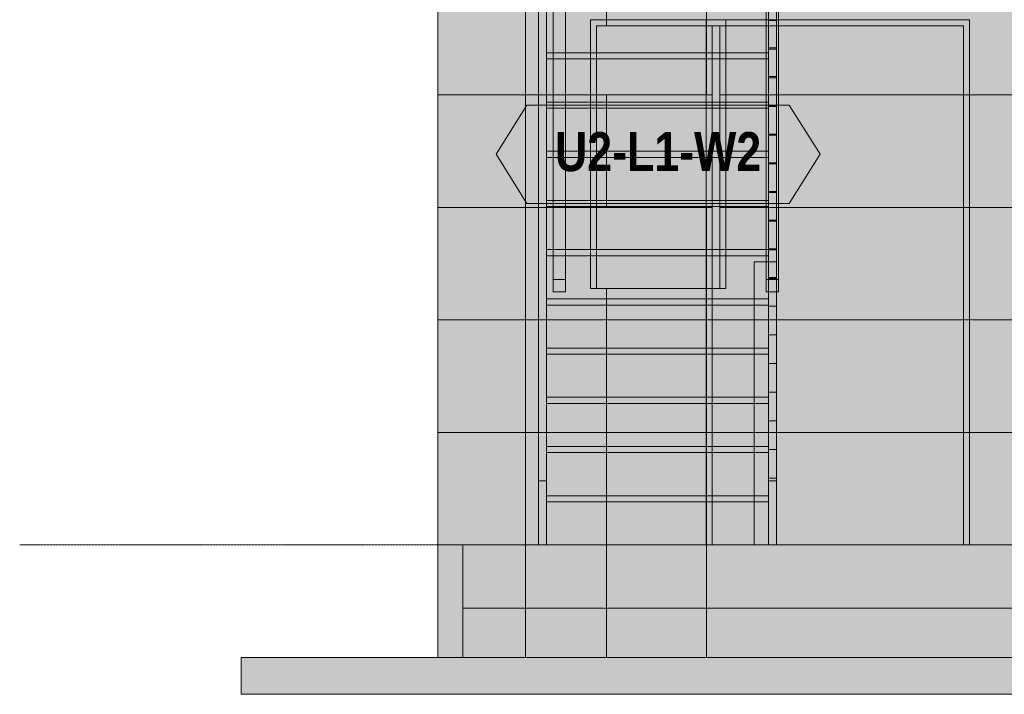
# Model space of a CAD drawing. Header units: millimetres. Extents: x -14427 to 3858, y -4805 to 8167.
# Tile 2 of 39: x -13952 to -9950, y -607 to 2135. Entities that reach past the tile are written whole.
import ezdxf
from ezdxf.enums import TextEntityAlignment as Align

# ---------------------------------------------------------------- set-up
doc = ezdxf.new("R2010")
doc.units = ezdxf.units.MM
doc.linetypes.add('DASHED', pattern=[1.524, 1.27, -0.254])
for name, color, linetype in [('FILL-C_DDC89D', 7, 'Continuous'), ('FILL-C_DEC89D', 7, 'Continuous'), ('FILL-EPS', 7, 'Continuous'), ('FILL-LIGHT', 7, 'Continuous'), ('FILL-TIMBER', 7, 'Continuous'), ('FILL-WHITE', 7, 'Continuous'), ('LINE-C_2E8C94', 7, 'Continuous'), ('LINE-C_337880', 7, 'Continuous'), ('LINE-INK', 7, 'Continuous'), ('LINE-STEEL-DASH', 7, 'DASHED'), ('LINE-STEEL_GREY', 7, 'Continuous'), ('LINE-TEAL_DK', 7, 'Continuous'), ('LINE-TIMBER_DK', 7, 'Continuous'), ('TEXT-TEAL_DK', 7, 'Continuous')]:
    doc.layers.add(name, color=color, linetype=linetype)
doc.styles.add('OpenSansCondensed-Bold', font='OpenSansCondensed-Bold.ttf')

msp = doc.modelspace()

# ---------------------------------------------------------------- hatches: boundary and pattern name
at = {"layer": 'FILL-C_DDC89D', "true_color": 0xddc89d}
h = msp.add_hatch(color=256, dxfattribs=at)
h.dxf.hatch_style = 1
h.paths.add_polyline_path([(-11843.4, 260), (-11843.4, 2670.8), (-11811.4, 2670.8), (-11811.4, 260)])
h = msp.add_hatch(color=256, dxfattribs=at)
h.dxf.hatch_style = 1
h.paths.add_polyline_path([(-10908.4, 260), (-10908.4, 2670.8), (-10876.4, 2670.8), (-10876.4, 260)])
at = {"layer": 'FILL-C_DEC89D', "true_color": 0xdec89d}
h = msp.add_hatch(color=256, dxfattribs=at)
h.dxf.hatch_style = 1
h.paths.add_polyline_path([(-11783.4, 1078.3), (-11783.4, 1078.3), (-11783.4, 3480), (-11733.4, 3480), (-11733.4, 3480), (-11733.4, 1078.3)])
h = msp.add_hatch(color=256, dxfattribs=at)
h.dxf.hatch_style = 1
h.paths.add_polyline_path([(-10917.4, 1078.3), (-10917.4, 1078.3), (-10917.4, 3480), (-10867.4, 3480), (-10867.4, 3480), (-10867.4, 1078.3)])
h = msp.add_hatch(color=256, dxfattribs=at)
h.dxf.hatch_style = 1
h.paths.add_polyline_path([(-11783.4, 3430), (-11733.4, 3430), (-11733.4, 1028.2), (-11733.4, 1028.2), (-11783.4, 1028.2), (-11783.4, 3430)])
h = msp.add_hatch(color=256, dxfattribs=at)
h.dxf.hatch_style = 1
h.paths.add_polyline_path([(-10917.4, 3430), (-10867.4, 3430), (-10867.4, 1028.2), (-10867.4, 1028.2), (-10917.4, 1028.2), (-10917.4, 3430)])
h = msp.add_hatch(color=256, dxfattribs=at)
h.dxf.hatch_style = 1
h.paths.add_polyline_path([(-11843.4, 2301.4), (-11843.4, 2301.4), (-11843.4, 2301.4), (-11811.4, 2301.4), (-11811.4, 0), (-11811.4, 0), (-11811.4, 0), (-11811.4, 0), (-11843.4, 0), (-11843.4, 2301.4)])
h = msp.add_hatch(color=256, dxfattribs=at)
h.dxf.hatch_style = 1
h.paths.add_polyline_path([(-10908.4, 2301.4), (-10908.4, 2301.4), (-10908.4, 2301.4), (-10876.4, 2301.4), (-10876.4, 0), (-10876.4, 0), (-10876.4, 0), (-10876.4, 0), (-10908.4, 0), (-10908.4, 2301.4)])
at = {"layer": 'FILL-EPS', "true_color": 0xccffff}
h = msp.add_hatch(color=256, dxfattribs=at)
h.dxf.hatch_style = 1
h.paths.add_polyline_path([(-12252.4, 0), (-12252.4, 0), (-12252.4, 0), (-12252.4, 2743.2), (-11896.8, 2743.2), (-11896.6, 2744.8), (-11896.6, 2744.8), (-11896.6, 2744.8), (-11896.6, 0), (-11896.8, 0), (-11896.8, 0), (-11896.8, 0)])
h = msp.add_hatch(color=256, dxfattribs=at)
h.dxf.hatch_style = 1
h.paths.add_polyline_path([(-12252.4, 2743.2), (-12252.4, 2743.2), (-12252.4, 2743.2), (-12252.4, 2743.2), (-11896.6, 2743.2), (-11896.6, 0), (-11896.6, 0), (-11896.6, 0), (-11896.6, 0), (-12252.4, 0)])
h = msp.add_hatch(color=256, dxfattribs=at)
h.dxf.hatch_style = 1
h.paths.add_polyline_path([(-12252.4, 2743.2), (-11896.8, 2743.2), (-11896.8, 0), (-11896.8, 0), (-12252.4, 0), (-12252.4, 2743.2)])
h = msp.add_hatch(color=256, dxfattribs=at)
h.dxf.hatch_style = 1
h.paths.add_polyline_path([(-12252.4, 0), (-12252.4, 0), (-12252.4, 2743.2), (-11896.8, 2743.2), (-11896.8, 2743.2), (-11896.8, 0)])
h = msp.add_hatch(color=256, dxfattribs=at)
h.dxf.hatch_style = 1
h.paths.add_polyline_path([(-12252.4, 2743.2), (-11896.8, 2743.2), (-11896.8, 2743.2), (-11896.6, 2743.2), (-11896.6, 0), (-11896.6, 0), (-11896.6, 0), (-11896.6, -1.6), (-11896.6, -1.6), (-11896.6, -1.6), (-11896.6, -1.6), (-11896.8, 0), (-12252.4, 0), (-12252.4, 2743.2)])
h = msp.add_hatch(color=256, dxfattribs=at)
h.dxf.hatch_style = 1
h.paths.add_polyline_path([(-12252.4, 0), (-12252.4, 0), (-12252.4, 0), (-12252.4, 2743.2), (-11896.6, 2743.2), (-11896.6, 2743.2), (-11896.6, 2743.2), (-11896.6, 2743.2), (-11896.6, 0), (-12252.4, 0)])
h = msp.add_hatch(color=256, dxfattribs=at)
h.dxf.hatch_style = 1
h.paths.add_polyline_path([(-11896.6, 2743.2), (-355.9, 2743.2), (-355.9, 0), (-1116, 0), (-1116, 2109.1), (-2136.5, 2109.1), (-2136.5, 0), (-10116.4, 0), (-10116.4, 2109.1), (-11136.9, 2109.1), (-11136.9, 0), (-11896.6, 0)])
h.paths.add_polyline_path([(-5520.5, 2109.1), (-5520.5, 737), (-3695, 737), (-3695, 2109.1)], flags=0)
h.paths.add_polyline_path([(-8557.9, 2109.1), (-8557.9, 737), (-6732.4, 737), (-6732.4, 2109.1)], flags=0)
h = msp.add_hatch(color=256, dxfattribs=at)
h.dxf.hatch_style = 1
h.paths.add_polyline_path([(-11896.6, 2743.2), (-355.9, 2743.2), (-355.9, 0), (-1091, 0), (-1091, 2134.1), (-2161.5, 2134.1), (-2161.5, 0), (-10091.4, 0), (-10091.4, 2134.1), (-11161.9, 2134.1), (-11161.9, 0), (-11896.6, 0)])
h.paths.add_polyline_path([(-5545.5, 737), (-3670, 737), (-3670, 2134.1), (-5545.5, 2134.1)], flags=0)
h.paths.add_polyline_path([(-8582.9, 737), (-6707.4, 737), (-6707.4, 2134.1), (-8582.9, 2134.1)], flags=0)
h = msp.add_hatch(color=256, dxfattribs=at)
h.dxf.hatch_style = 1
h.paths.add_polyline_path([(-11896.6, 2743.2), (-355.9, 2743.2), (-355.9, 0), (-4128, 0), (-4128, 2134.1), (-5198.5, 2134.1), (-5198.5, 0), (-7053.4, 0), (-7053.4, 2134.1), (-8123.9, 2134.1), (-8123.9, 0), (-11896.6, 0)])
h.paths.add_polyline_path([(-619.5, 2134.1), (-1170, 2134.1), (-1170, 1041.8), (-619.5, 1041.8)], flags=0)
h.paths.add_polyline_path([(-2432, 1041.8), (-2432, 2134.1), (-3632.5, 2134.1), (-3632.5, 1041.8)], flags=0)
h.paths.add_polyline_path([(-8619.4, 1041.8), (-8619.4, 2134.1), (-9819.9, 2134.1), (-9819.9, 1041.8)], flags=0)
h.paths.add_polyline_path([(-11081.9, 2134.1), (-11632.4, 2134.1), (-11632.4, 1041.8), (-11081.9, 1041.8)], flags=0)
h = msp.add_hatch(color=256, dxfattribs=at)
h.dxf.hatch_style = 1
h.paths.add_polyline_path([(-11896.6, 0), (-11896.6, 2743.2), (-355.9, 2743.2), (-355.9, 0), (-4153, 0), (-4153, 2109.1), (-5173.5, 2109.1), (-5173.5, 0), (-7078.4, 0), (-7078.4, 2109.1), (-8098.9, 2109.1), (-8098.9, 0)])
h.paths.add_polyline_path([(-644.5, 1041.8), (-644.5, 2109.1), (-1145, 2109.1), (-1145, 1041.8)], flags=0)
h.paths.add_polyline_path([(-2457, 1041.8), (-2457, 2109.1), (-3607.5, 2109.1), (-3607.5, 1041.8)], flags=0)
h.paths.add_polyline_path([(-8644.4, 2109.1), (-9794.9, 2109.1), (-9794.9, 1041.8), (-8644.4, 1041.8)], flags=0)
h.paths.add_polyline_path([(-11106.9, 2109.1), (-11607.4, 2109.1), (-11607.4, 1041.8), (-11106.9, 1041.8)], flags=0)
h = msp.add_hatch(color=256, dxfattribs=at)
h.dxf.hatch_style = 1
h.paths.add_polyline_path([(-11632.4, 2134.1), (-11081.9, 2134.1), (-11081.9, 1041.8), (-11106.9, 1041.8), (-11106.9, 2109.1), (-11607.4, 2109.1), (-11607.4, 1041.8), (-11632.4, 1041.8)])
h = msp.add_hatch(color=256, dxfattribs=at)
h.dxf.hatch_style = 1
h.paths.add_polyline_path([(-11632.4, 2134.1), (-11632.4, 2134.1), (-11632.4, 2134.1), (-11632.4, 2134.1)])
h = msp.add_hatch(color=256, dxfattribs=at)
h.dxf.hatch_style = 1
h.paths.add_polyline_path([(-11161.9, 2134.1), (-10091.4, 2134.1), (-10091.4, 2134.1), (-10091.4, 0), (-10116.4, 0), (-10116.4, 0), (-10116.4, 2109.1), (-11136.9, 2109.1), (-11136.9, 0), (-11161.9, 0), (-11161.9, 0)])
at = {"layer": 'FILL-EPS', "true_color": 0xc0f0f0}
h = msp.add_hatch(color=256, dxfattribs=at)
h.dxf.hatch_style = 1
h.paths.add_polyline_path([(-12253.3, 0), (-12253.3, 1.6), (-12253.1, 1.6), (-12253, 1.6), (-12252.8, 1.6), (-12252.4, 1.6), (-12252.4, -457.2), (-12252.4, -457.2), (-12252.4, -458.8), (-12252.5, -458.8), (-12252.9, -458.8), (-12253.3, -458.8), (-12253.3, 0)])
h = msp.add_hatch(color=256, dxfattribs=at)
h.dxf.hatch_style = 1
h.paths.add_polyline_path([(-12253.3, 0), (-12253.3, 0), (-12253.3, 1.6), (-12253.1, 1.6), (-12253, 1.6), (-12252.8, 1.6), (-12252.4, 1.6), (-12252.4, -457.2), (-12252.4, -457.2), (-12252.4, -458.8), (-12252.5, -458.8), (-12252.9, -458.8), (-12253.3, -458.8)])
at = {"layer": 'FILL-EPS', "true_color": 0xccffff}
h = msp.add_hatch(color=256, dxfattribs=at)
h.dxf.hatch_style = 1
h.paths.add_polyline_path([(-12252.4, -457.2), (-12252.4, -457.2), (-12252.4, 0), (-11896.6, 0), (-11896.6, 0), (-11896.6, 0), (-11896.6, -457.2)])
h = msp.add_hatch(color=256, dxfattribs=at)
h.dxf.hatch_style = 1
h.paths.add_polyline_path([(-12252.4, -457.2), (-12252.4, 0), (-12150.8, 0), (-12150.8, 0), (-12150.8, -457.2)])
h = msp.add_hatch(color=256, dxfattribs=at)
h.dxf.hatch_style = 1
h.paths.add_polyline_path([(-12252.4, 0), (-12150.8, 0), (-12150.8, -457.2), (-12252.4, -457.2)])
h = msp.add_hatch(color=256, dxfattribs=at)
h.dxf.hatch_style = 1
h.paths.add_polyline_path([(-12252.4, -457.2), (-12252.4, 0), (-12150.8, 0), (-12150.8, 0), (-12150.8, -457.2)])
h = msp.add_hatch(color=256, dxfattribs=at)
h.dxf.hatch_style = 1
h.paths.add_polyline_path([(-12252.4, 0), (-12150.8, 0), (-12150.8, -457.2), (-12252.4, -457.2), (-12252.4, 0)])
h = msp.add_hatch(color=256, dxfattribs=at)
h.dxf.hatch_style = 1
h.paths.add_polyline_path([(-12252.4, 0), (-12252.4, 0), (-12252.4, 0), (-12252.4, 0), (-11896.6, 0), (-11896.6, -457.2), (-11896.6, -457.2), (-11896.6, -457.2), (-11896.6, -457.2), (-12252.4, -457.2)])
h = msp.add_hatch(color=256, dxfattribs=at)
h.dxf.hatch_style = 1
h.paths.add_polyline_path([(-12150.8, 0), (-11896.6, 0), (-11896.6, -457.2), (-11896.6, -457.2), (-12150.8, -457.2), (-12150.8, 0)])
h = msp.add_hatch(color=256, dxfattribs=at)
h.dxf.hatch_style = 1
h.paths.add_polyline_path([(-12150.8, -457.2), (-12150.8, 0), (-11896.6, 0), (-11896.6, -457.2)])
h = msp.add_hatch(color=256, dxfattribs=at)
h.dxf.hatch_style = 1
h.paths.add_polyline_path([(-11896.6, -457.2), (-11896.6, 0), (-355.9, 0), (-355.9, 0), (-355.9, -457.2)])
h = msp.add_hatch(color=256, dxfattribs=at)
h.dxf.hatch_style = 1
h.paths.add_polyline_path([(-11896.6, 0), (-355.9, 0), (-355.9, -457.2), (-11896.6, -457.2)])
h = msp.add_hatch(color=256, dxfattribs=at)
h.dxf.hatch_style = 1
h.paths.add_polyline_path([(-11896.6, -457.2), (-11896.6, 0), (-355.9, 0), (-355.9, 0), (-355.9, -457.2)])
h = msp.add_hatch(color=256, dxfattribs=at)
h.dxf.hatch_style = 1
h.paths.add_polyline_path([(-11896.6, 0), (-355.9, 0), (-355.9, -457.2), (-11896.6, -457.2), (-11896.6, 0)])
at = {"layer": 'FILL-LIGHT', "true_color": 0xdbdbde}
h = msp.add_hatch(color=256, dxfattribs=at)
h.dxf.hatch_style = 1
h.paths.add_polyline_path([(-12150.8, 0), (-101.6, 0), (-101.6, -257.2), (-101.6, -257.2), (-12150.8, -257.2), (-12150.8, 0)])
h = msp.add_hatch(color=256, dxfattribs=at)
h.dxf.hatch_style = 1
h.paths.add_polyline_path([(-12150.8, -257.2), (-12150.8, 0), (-101.6, 0), (-101.6, -257.2)])
h = msp.add_hatch(color=256, dxfattribs=at)
h.dxf.hatch_style = 1
h.paths.add_polyline_path([(-13052.4, -457.2), (800, -457.2), (800, -607.2), (-13052.4, -607.2)])
h = msp.add_hatch(color=256, dxfattribs=at)
h.dxf.hatch_style = 1
h.paths.add_polyline_path([(-13052.4, -607.2), (-13052.4, -457.2), (800, -457.2), (800, -607.2)])
at = {"layer": 'FILL-TIMBER', "true_color": 0xedd6a8}
h = msp.add_hatch(color=256, dxfattribs=at)
h.dxf.hatch_style = 1
h.paths.add_polyline_path([(-10908.4, 2830.9), (-10908.4, 2830.9), (-10876.4, 2830.9), (-10876.4, 2019.6), (-10908.4, 2019.6), (-10908.4, 2830.9)])
h = msp.add_hatch(color=256, dxfattribs=at)
h.dxf.hatch_style = 1
h.paths.add_polyline_path([(-10908.4, 2019.6), (-10908.4, 2830.9), (-10876.4, 2830.9), (-10876.4, 2830.9), (-10876.4, 2830.9), (-10876.4, 2019.6)])
h = msp.add_hatch(color=256, dxfattribs=at)
h.dxf.hatch_style = 1
h.paths.add_polyline_path([(-10908.4, 2714.3), (-10908.4, 2714.3), (-10876.4, 2714.3), (-10876.4, 1903.1), (-10908.4, 1903.1), (-10908.4, 2714.3)])
h = msp.add_hatch(color=256, dxfattribs=at)
h.dxf.hatch_style = 1
h.paths.add_polyline_path([(-10908.4, 1903.1), (-10908.4, 2714.3), (-10876.4, 2714.3), (-10876.4, 2714.3), (-10876.4, 2714.3), (-10876.4, 1903.1)])
h = msp.add_hatch(color=256, dxfattribs=at)
h.dxf.hatch_style = 1
h.paths.add_polyline_path([(-10908.4, 2597.8), (-10908.4, 2597.8), (-10876.4, 2597.8), (-10876.4, 1786.5), (-10908.4, 1786.5), (-10908.4, 2597.8)])
h = msp.add_hatch(color=256, dxfattribs=at)
h.dxf.hatch_style = 1
h.paths.add_polyline_path([(-10908.4, 1786.5), (-10908.4, 2597.8), (-10876.4, 2597.8), (-10876.4, 2597.8), (-10876.4, 2597.8), (-10876.4, 1786.5)])
h = msp.add_hatch(color=256, dxfattribs=at)
h.dxf.hatch_style = 1
h.paths.add_polyline_path([(-10908.4, 2481.2), (-10908.4, 2481.2), (-10876.4, 2481.2), (-10876.4, 1669.9), (-10908.4, 1669.9), (-10908.4, 2481.2)])
h = msp.add_hatch(color=256, dxfattribs=at)
h.dxf.hatch_style = 1
h.paths.add_polyline_path([(-10908.4, 1669.9), (-10908.4, 2481.2), (-10876.4, 2481.2), (-10876.4, 2481.2), (-10876.4, 2481.2), (-10876.4, 1669.9)])
h = msp.add_hatch(color=256, dxfattribs=at)
h.dxf.hatch_style = 1
h.paths.add_polyline_path([(-10908.4, 2364.6), (-10908.4, 2364.6), (-10876.4, 2364.6), (-10876.4, 1553.3), (-10908.4, 1553.3), (-10908.4, 2364.6)])
h = msp.add_hatch(color=256, dxfattribs=at)
h.dxf.hatch_style = 1
h.paths.add_polyline_path([(-10908.4, 1553.3), (-10908.4, 2364.6), (-10876.4, 2364.6), (-10876.4, 2364.6), (-10876.4, 2364.6), (-10876.4, 1553.3)])
h = msp.add_hatch(color=256, dxfattribs=at)
h.dxf.hatch_style = 1
h.paths.add_polyline_path([(-10908.4, 2248), (-10908.4, 2248), (-10876.4, 2248), (-10876.4, 1436.7), (-10908.4, 1436.7), (-10908.4, 2248)])
h = msp.add_hatch(color=256, dxfattribs=at)
h.dxf.hatch_style = 1
h.paths.add_polyline_path([(-10908.4, 1436.7), (-10908.4, 2248), (-10876.4, 2248), (-10876.4, 2248), (-10876.4, 2248), (-10876.4, 1436.7)])
h = msp.add_hatch(color=256, dxfattribs=at)
h.dxf.hatch_style = 1
h.paths.add_polyline_path([(-11811.4, 1975), (-11811.4, 2175), (-10908.4, 2175), (-10908.4, 2000), (-10908.4, 1975)])
h = msp.add_hatch(color=256, dxfattribs=at)
h.dxf.hatch_style = 1
h.paths.add_polyline_path([(-11811.4, 2000), (-11811.4, 2175), (-10908.4, 2175), (-10908.4, 2000)])
h = msp.add_hatch(color=256, dxfattribs=at)
h.dxf.hatch_style = 1
h.paths.add_polyline_path([(-10908.4, 2131.4), (-10908.4, 2131.4), (-10876.4, 2131.4), (-10876.4, 1320.1), (-10908.4, 1320.1), (-10908.4, 2131.4)])
h = msp.add_hatch(color=256, dxfattribs=at)
h.dxf.hatch_style = 1
h.paths.add_polyline_path([(-10908.4, 1320.1), (-10908.4, 2131.4), (-10876.4, 2131.4), (-10876.4, 2131.4), (-10876.4, 2131.4), (-10876.4, 1320.1)])
h = msp.add_hatch(color=256, dxfattribs=at)
h.dxf.hatch_style = 1
h.paths.add_polyline_path([(-10908.4, 2014.8), (-10876.4, 2014.8), (-10876.4, 1203.5), (-10908.4, 1203.5)])
h = msp.add_hatch(color=256, dxfattribs=at)
h.dxf.hatch_style = 1
h.paths.add_polyline_path([(-10908.4, 1203.5), (-10908.4, 2014.8), (-10876.4, 2014.8), (-10876.4, 1203.5)])
h = msp.add_hatch(color=256, dxfattribs=at)
h.dxf.hatch_style = 1
h.paths.add_polyline_path([(-11811.4, 2000), (-10908.4, 2000), (-10908.4, 1975), (-11811.4, 1975)])
h = msp.add_hatch(color=256, dxfattribs=at)
h.dxf.hatch_style = 1
h.paths.add_polyline_path([(-11811.4, 1975), (-10908.4, 1975), (-10908.4, 1800), (-10908.4, 1775), (-11811.4, 1775)])
h = msp.add_hatch(color=256, dxfattribs=at)
h.dxf.hatch_style = 1
h.paths.add_polyline_path([(-11811.4, 1800), (-11811.4, 1975), (-10908.4, 1975), (-10908.4, 1800)])
h = msp.add_hatch(color=256, dxfattribs=at)
h.dxf.hatch_style = 1
h.paths.add_polyline_path([(-10908.4, 1898.2), (-10876.4, 1898.2), (-10876.4, 1086.9), (-10908.4, 1086.9)])
h = msp.add_hatch(color=256, dxfattribs=at)
h.dxf.hatch_style = 1
h.paths.add_polyline_path([(-10908.4, 1086.9), (-10908.4, 1898.2), (-10876.4, 1898.2), (-10876.4, 1086.9)])
h = msp.add_hatch(color=256, dxfattribs=at)
h.dxf.hatch_style = 1
h.paths.add_polyline_path([(-11811.4, 1800), (-10908.4, 1800), (-10908.4, 1775), (-11811.4, 1775)])
h = msp.add_hatch(color=256, dxfattribs=at)
h.dxf.hatch_style = 1
h.paths.add_polyline_path([(-11811.4, 1775), (-10908.4, 1775), (-10908.4, 1600), (-10908.4, 1575), (-11811.4, 1575)])
h = msp.add_hatch(color=256, dxfattribs=at)
h.dxf.hatch_style = 1
h.paths.add_polyline_path([(-11811.4, 1600), (-11811.4, 1775), (-10908.4, 1775), (-10908.4, 1600)])
h = msp.add_hatch(color=256, dxfattribs=at)
h.dxf.hatch_style = 1
h.paths.add_polyline_path([(-10908.4, 1781.6), (-10876.4, 1781.6), (-10876.4, 970.3), (-10908.4, 970.3)])
h = msp.add_hatch(color=256, dxfattribs=at)
h.dxf.hatch_style = 1
h.paths.add_polyline_path([(-10908.4, 970.3), (-10908.4, 1781.6), (-10876.4, 1781.6), (-10876.4, 970.3)])
h = msp.add_hatch(color=256, dxfattribs=at)
h.dxf.hatch_style = 1
h.paths.add_polyline_path([(-10908.4, 1665), (-10876.4, 1665), (-10876.4, 853.7), (-10908.4, 853.7)])
h = msp.add_hatch(color=256, dxfattribs=at)
h.dxf.hatch_style = 1
h.paths.add_polyline_path([(-10908.4, 853.7), (-10908.4, 1665), (-10876.4, 1665), (-10876.4, 853.7)])
h = msp.add_hatch(color=256, dxfattribs=at)
h.dxf.hatch_style = 1
h.paths.add_polyline_path([(-11811.4, 1600), (-10908.4, 1600), (-10908.4, 1575), (-11811.4, 1575)])
h = msp.add_hatch(color=256, dxfattribs=at)
h.dxf.hatch_style = 1
h.paths.add_polyline_path([(-11811.4, 1575), (-10908.4, 1575), (-10908.4, 1400), (-10908.4, 1375), (-11811.4, 1375)])
h = msp.add_hatch(color=256, dxfattribs=at)
h.dxf.hatch_style = 1
h.paths.add_polyline_path([(-11811.4, 1400), (-11811.4, 1575), (-10908.4, 1575), (-10908.4, 1400)])
h = msp.add_hatch(color=256, dxfattribs=at)
h.dxf.hatch_style = 1
h.paths.add_polyline_path([(-10908.4, 1548.4), (-10876.4, 1548.4), (-10876.4, 737.1), (-10908.4, 737.1)])
h = msp.add_hatch(color=256, dxfattribs=at)
h.dxf.hatch_style = 1
h.paths.add_polyline_path([(-10908.4, 737.1), (-10908.4, 1548.4), (-10876.4, 1548.4), (-10876.4, 737.1)])
h = msp.add_hatch(color=256, dxfattribs=at)
h.dxf.hatch_style = 1
h.paths.add_polyline_path([(-10908.4, 1431.8), (-10876.4, 1431.8), (-10876.4, 620.5), (-10908.4, 620.5)])
h = msp.add_hatch(color=256, dxfattribs=at)
h.dxf.hatch_style = 1
h.paths.add_polyline_path([(-10908.4, 620.5), (-10908.4, 1431.8), (-10876.4, 1431.8), (-10876.4, 620.5)])
h = msp.add_hatch(color=256, dxfattribs=at)
h.dxf.hatch_style = 1
h.paths.add_polyline_path([(-11811.4, 1400), (-10908.4, 1400), (-10908.4, 1375), (-11811.4, 1375)])
h = msp.add_hatch(color=256, dxfattribs=at)
h.dxf.hatch_style = 1
h.paths.add_polyline_path([(-11811.4, 1375), (-10908.4, 1375), (-10908.4, 1200), (-10908.4, 1175), (-11811.4, 1175)])
h = msp.add_hatch(color=256, dxfattribs=at)
h.dxf.hatch_style = 1
h.paths.add_polyline_path([(-11811.4, 1200), (-11811.4, 1375), (-10908.4, 1375), (-10908.4, 1200)])
h = msp.add_hatch(color=256, dxfattribs=at)
h.dxf.hatch_style = 1
h.paths.add_polyline_path([(-10908.4, 1315.2), (-10876.4, 1315.2), (-10876.4, 503.9), (-10908.4, 503.9)])
h = msp.add_hatch(color=256, dxfattribs=at)
h.dxf.hatch_style = 1
h.paths.add_polyline_path([(-10908.4, 503.9), (-10908.4, 1315.2), (-10876.4, 1315.2), (-10876.4, 503.9)])
h = msp.add_hatch(color=256, dxfattribs=at)
h.dxf.hatch_style = 1
h.paths.add_polyline_path([(-11811.4, 1200), (-10908.4, 1200), (-10908.4, 1175), (-11811.4, 1175)])
h = msp.add_hatch(color=256, dxfattribs=at)
h.dxf.hatch_style = 1
h.paths.add_polyline_path([(-11811.4, 1175), (-10908.4, 1175), (-10908.4, 1000), (-10908.4, 975), (-11811.4, 975)])
h = msp.add_hatch(color=256, dxfattribs=at)
h.dxf.hatch_style = 1
h.paths.add_polyline_path([(-11811.4, 1000), (-11811.4, 1175), (-10908.4, 1175), (-10908.4, 1000)])
h = msp.add_hatch(color=256, dxfattribs=at)
h.dxf.hatch_style = 1
h.paths.add_polyline_path([(-10908.4, 1198.7), (-10876.4, 1198.7), (-10876.4, 387.4), (-10908.4, 387.4)])
h = msp.add_hatch(color=256, dxfattribs=at)
h.dxf.hatch_style = 1
h.paths.add_polyline_path([(-10908.4, 387.4), (-10908.4, 1198.7), (-10876.4, 1198.7), (-10876.4, 387.4)])
h = msp.add_hatch(color=256, dxfattribs=at)
h.dxf.hatch_style = 1
h.paths.add_polyline_path([(-10966.4, 1150), (-10876.4, 1150), (-10876.4, 0), (-10876.4, 0), (-10876.4, 0), (-10966.4, 0), (-10966.4, 1150)])
h = msp.add_hatch(color=256, dxfattribs=at)
h.dxf.hatch_style = 1
h.paths.add_polyline_path([(-10966.4, 0), (-10966.4, 0), (-10966.4, 1150), (-10876.4, 1150), (-10876.4, 1150), (-10876.4, 1078.3), (-10867.4, 1078.3), (-10867.4, 1028.2), (-10876.4, 1028.2), (-10876.4, 0), (-10876.4, 0), (-10876.4, 0), (-10876.4, 0)])
h = msp.add_hatch(color=256, dxfattribs=at)
h.dxf.hatch_style = 1
h.paths.add_polyline_path([(-10908.4, 1082.1), (-10876.4, 1082.1), (-10876.4, 270.8), (-10908.4, 270.8)])
h = msp.add_hatch(color=256, dxfattribs=at)
h.dxf.hatch_style = 1
h.paths.add_polyline_path([(-10908.4, 270.8), (-10908.4, 1082.1), (-10876.4, 1082.1), (-10876.4, 270.8)])
h = msp.add_hatch(color=256, dxfattribs=at)
h.dxf.hatch_style = 1
h.paths.add_polyline_path([(-11783.4, 1078.3), (-11733.4, 1078.3), (-11733.4, 1028.2), (-11783.4, 1028.2)])
h = msp.add_hatch(color=256, dxfattribs=at)
h.dxf.hatch_style = 1
h.paths.add_polyline_path([(-11811.4, 1000), (-10908.4, 1000), (-10908.4, 975), (-11811.4, 975)])
h = msp.add_hatch(color=256, dxfattribs=at)
h.dxf.hatch_style = 1
h.paths.add_polyline_path([(-11811.4, 975), (-10908.4, 975), (-10908.4, 800), (-10908.4, 775), (-11811.4, 775)])
h = msp.add_hatch(color=256, dxfattribs=at)
h.dxf.hatch_style = 1
h.paths.add_polyline_path([(-11811.4, 800), (-11811.4, 975), (-10908.4, 975), (-10908.4, 800)])
h = msp.add_hatch(color=256, dxfattribs=at)
h.dxf.hatch_style = 1
h.paths.add_polyline_path([(-11811.4, 800), (-10908.4, 800), (-10908.4, 775), (-11811.4, 775)])
h = msp.add_hatch(color=256, dxfattribs=at)
h.dxf.hatch_style = 1
h.paths.add_polyline_path([(-11811.4, 775), (-10908.4, 775), (-10908.4, 600), (-10908.4, 575), (-11811.4, 575)])
h = msp.add_hatch(color=256, dxfattribs=at)
h.dxf.hatch_style = 1
h.paths.add_polyline_path([(-11811.4, 600), (-11811.4, 775), (-10908.4, 775), (-10908.4, 600)])
h = msp.add_hatch(color=256, dxfattribs=at)
h.dxf.hatch_style = 1
h.paths.add_polyline_path([(-11811.4, 600), (-10908.4, 600), (-10908.4, 575), (-11811.4, 575)])
h = msp.add_hatch(color=256, dxfattribs=at)
h.dxf.hatch_style = 1
h.paths.add_polyline_path([(-11811.4, 575), (-10908.4, 575), (-10908.4, 400), (-10908.4, 375), (-11811.4, 375)])
h = msp.add_hatch(color=256, dxfattribs=at)
h.dxf.hatch_style = 1
h.paths.add_polyline_path([(-11811.4, 400), (-11811.4, 575), (-10908.4, 575), (-10908.4, 400)])
h = msp.add_hatch(color=256, dxfattribs=at)
h.dxf.hatch_style = 1
h.paths.add_polyline_path([(-11811.4, 400), (-11811.4, 400), (-10908.4, 400), (-10908.4, 375), (-10908.4, 375), (-10908.4, 375), (-11811.4, 375), (-11811.4, 400)])
h = msp.add_hatch(color=256, dxfattribs=at)
h.dxf.hatch_style = 1
h.paths.add_polyline_path([(-11811.4, 375), (-10908.4, 375), (-10908.4, 200), (-10908.4, 175), (-11811.4, 175)])
h = msp.add_hatch(color=256, dxfattribs=at)
h.dxf.hatch_style = 1
h.paths.add_polyline_path([(-11811.4, 200), (-11811.4, 375), (-10908.4, 375), (-10908.4, 200)])
h = msp.add_hatch(color=256, dxfattribs=at)
h.dxf.hatch_style = 1
h.paths.add_polyline_path([(-11843.4, 260), (-11843.4, 260), (-11843.4, 260), (-11843.4, 260), (-11811.4, 260), (-11811.4, 0), (-11811.4, 0), (-11811.4, 0), (-11811.4, 0), (-11843.4, 0)])
h = msp.add_hatch(color=256, dxfattribs=at)
h.dxf.hatch_style = 1
h.paths.add_polyline_path([(-11811.4, 200), (-10908.4, 200), (-10908.4, 175), (-11811.4, 175)])
h = msp.add_hatch(color=256, dxfattribs=at)
h.dxf.hatch_style = 1
h.paths.add_polyline_path([(-11811.4, 175), (-10908.4, 175), (-10908.4, 0), (-11811.4, 0)])
h = msp.add_hatch(color=256, dxfattribs=at)
h.dxf.hatch_style = 1
h.paths.add_polyline_path([(-11811.4, 0), (-11811.4, 175), (-10908.4, 175), (-10908.4, 0)])
at = {"layer": 'FILL-WHITE', "true_color": 0xffffff}
h = msp.add_hatch(color=256, dxfattribs=at)
h.dxf.hatch_style = 1
h.paths.add_polyline_path([(-11632.4, 1041.8), (-11632.4, 2133.6), (-11082.4, 2133.6), (-11082.4, 1041.8)])
h = msp.add_hatch(color=256, dxfattribs=at)
h.dxf.hatch_style = 1
h.paths.add_polyline_path([(-11632.4, 2133.6), (-11082.4, 2133.6), (-11082.4, 1041.8), (-11632.4, 1041.8)])
h = msp.add_hatch(color=256, dxfattribs=at)
h.dxf.hatch_style = 1
h.paths.add_polyline_path([(-11632.4, 2133.6), (-11082.4, 2133.6), (-11082.4, 1041.8), (-11632.4, 1041.8)])
h = msp.add_hatch(color=256, dxfattribs=at)
h.dxf.hatch_style = 1
h.paths.add_polyline_path([(-12015.7, 1587.7), (-11890.7, 1787.7), (-10824.1, 1787.7), (-10699.1, 1587.7), (-10824.1, 1387.7), (-11890.7, 1387.7)])

# ---------------------------------------------------------------- linework, layer by layer
at = {"layer": 'LINE-C_2E8C94', "lineweight": 5}
for points in [[(-12252.4, 0), (-12252.4, 0), (-12252.4, 0), (-12252.4, 2743.2), (-11896.8, 2743.2), (-11896.6, 2744.8), (-11896.6, 2744.8), (-11896.6, 2744.8), (-11896.6, 0), (-11896.8, 0), (-11896.8, 0), (-11896.8, 0)], [(-12252.4, 2743.2), (-12252.4, 2743.2), (-12252.4, 2743.2), (-12252.4, 2743.2), (-11896.6, 2743.2), (-11896.6, 0), (-11896.6, 0), (-11896.6, 0), (-11896.6, 0), (-12252.4, 0)], [(-12252.4, 2743.2), (-11896.8, 2743.2), (-11896.8, 0), (-11896.8, 0), (-12252.4, 0), (-12252.4, 2743.2)], [(-12252.4, 0), (-12252.4, 0), (-12252.4, 2743.2), (-11896.8, 2743.2), (-11896.8, 2743.2), (-11896.8, 0)], [(-12252.4, 2743.2), (-11896.8, 2743.2), (-11896.8, 2743.2), (-11896.6, 2743.2), (-11896.6, 0), (-11896.6, 0), (-11896.6, 0), (-11896.6, -1.6), (-11896.6, -1.6), (-11896.6, -1.6), (-11896.6, -1.6), (-11896.8, 0), (-12252.4, 0), (-12252.4, 2743.2)], [(-12252.4, 0), (-12252.4, 0), (-12252.4, 0), (-12252.4, 2743.2), (-11896.6, 2743.2), (-11896.6, 2743.2), (-11896.6, 2743.2), (-11896.6, 2743.2), (-11896.6, 0), (-12252.4, 0)], [(-11896.6, 2743.2), (-355.9, 2743.2), (-355.9, 0), (-1116, 0), (-1116, 2109.1), (-2136.5, 2109.1), (-2136.5, 0), (-10116.4, 0), (-10116.4, 2109.1), (-11136.9, 2109.1), (-11136.9, 0), (-11896.6, 0)], [(-11896.6, 2743.2), (-355.9, 2743.2), (-355.9, 0), (-1091, 0), (-1091, 2134.1), (-2161.5, 2134.1), (-2161.5, 0), (-10091.4, 0), (-10091.4, 2134.1), (-11161.9, 2134.1), (-11161.9, 0), (-11896.6, 0)], [(-11896.6, 2743.2), (-355.9, 2743.2), (-355.9, 0), (-4128, 0), (-4128, 2134.1), (-5198.5, 2134.1), (-5198.5, 0), (-7053.4, 0), (-7053.4, 2134.1), (-8123.9, 2134.1), (-8123.9, 0), (-11896.6, 0)], [(-11896.6, 0), (-11896.6, 2743.2), (-355.9, 2743.2), (-355.9, 0), (-4153, 0), (-4153, 2109.1), (-5173.5, 2109.1), (-5173.5, 0), (-7078.4, 0), (-7078.4, 2109.1), (-8098.9, 2109.1), (-8098.9, 0)], [(-11081.9, 2134.1), (-11632.4, 2134.1), (-11632.4, 1041.8), (-11081.9, 1041.8)], [(-11632.4, 2134.1), (-11081.9, 2134.1), (-11081.9, 1041.8), (-11106.9, 1041.8), (-11106.9, 2109.1), (-11607.4, 2109.1), (-11607.4, 1041.8), (-11632.4, 1041.8)], [(-11632.4, 2134.1), (-11632.4, 2134.1), (-11632.4, 2134.1), (-11632.4, 2134.1)], [(-11161.9, 2134.1), (-10091.4, 2134.1), (-10091.4, 2134.1), (-10091.4, 0), (-10116.4, 0), (-10116.4, 0), (-10116.4, 2109.1), (-11136.9, 2109.1), (-11136.9, 0), (-11161.9, 0), (-11161.9, 0)], [(-11106.9, 2109.1), (-11607.4, 2109.1), (-11607.4, 1041.8), (-11106.9, 1041.8)], [(-12253.3, 0), (-12253.3, 1.6), (-12253.1, 1.6), (-12253, 1.6), (-12252.8, 1.6), (-12252.4, 1.6), (-12252.4, -457.2), (-12252.4, -457.2), (-12252.4, -458.8), (-12252.5, -458.8), (-12252.9, -458.8), (-12253.3, -458.8), (-12253.3, 0)], [(-12253.3, 0), (-12253.3, 0), (-12253.3, 1.6), (-12253.1, 1.6), (-12253, 1.6), (-12252.8, 1.6), (-12252.4, 1.6), (-12252.4, -457.2), (-12252.4, -457.2), (-12252.4, -458.8), (-12252.5, -458.8), (-12252.9, -458.8), (-12253.3, -458.8)], [(-12252.4, -457.2), (-12252.4, -457.2), (-12252.4, 0), (-11896.6, 0), (-11896.6, 0), (-11896.6, 0), (-11896.6, -457.2)], [(-12252.4, -457.2), (-12252.4, 0), (-12150.8, 0), (-12150.8, 0), (-12150.8, -457.2)], [(-12252.4, 0), (-12150.8, 0), (-12150.8, -457.2), (-12252.4, -457.2)], [(-12252.4, -457.2), (-12252.4, 0), (-12150.8, 0), (-12150.8, 0), (-12150.8, -457.2)], [(-12252.4, 0), (-12150.8, 0), (-12150.8, -457.2), (-12252.4, -457.2), (-12252.4, 0)], [(-12252.4, 0), (-12252.4, 0), (-12252.4, 0), (-12252.4, 0), (-11896.6, 0), (-11896.6, -457.2), (-11896.6, -457.2), (-11896.6, -457.2), (-11896.6, -457.2), (-12252.4, -457.2)], [(-12150.8, 0), (-11896.6, 0), (-11896.6, -457.2), (-11896.6, -457.2), (-12150.8, -457.2), (-12150.8, 0)], [(-12150.8, -457.2), (-12150.8, 0), (-11896.6, 0), (-11896.6, -457.2)], [(-11896.6, -457.2), (-11896.6, 0), (-355.9, 0), (-355.9, 0), (-355.9, -457.2)], [(-11896.6, 0), (-355.9, 0), (-355.9, -457.2), (-11896.6, -457.2)], [(-11896.6, -457.2), (-11896.6, 0), (-355.9, 0), (-355.9, 0), (-355.9, -457.2)], [(-11896.6, 0), (-355.9, 0), (-355.9, -457.2), (-11896.6, -457.2), (-11896.6, 0)]]:
    msp.add_lwpolyline(points, close=True, dxfattribs=at)
at = {"layer": 'LINE-C_337880', "lineweight": 5}
for p, q in [((-11566.6, 2110.1), (-11566.6, 2286)), ((-11160.2, 1828.8), (-11160.2, 2286)), ((-11566.6, 2110.1), (-11566.6, 2133.1)), ((-11160.2, 1828.8), (-11160.2, 2133.1)), ((-12251.4, 1828.8), (-11897.6, 1828.8)), ((-12251.4, 1828.8), (-11897.6, 1828.8)), ((-12251.4, 1828.8), (-11897.8, 1828.8)), ((-12251.4, 1828.8), (-11897.8, 1828.8)), ((-12251.4, 1828.8), (-11897.6, 1828.8)), ((-12251.4, 1828.8), (-11897.6, 1828.8)), ((-11895.5, 1828.8), (-11566.6, 1828.8)), ((-11895.5, 1828.8), (-11566.6, 1828.8)), ((-11895.5, 1828.8), (-11633.4, 1828.8)), ((-11895.5, 1828.8), (-11608.4, 1828.8)), ((-11631.4, 1828.8), (-11608.4, 1828.8)), ((-11566.6, 1371.6), (-11566.6, 1828.8)), ((-11566.6, 1828.8), (-11160.2, 1828.8)), ((-11566.6, 1371.6), (-11566.6, 1828.8)), ((-11566.6, 1828.8), (-11162.9, 1828.8)), ((-11160.2, 1828.8), (-11137.9, 1828.8)), ((-11160.2, 1828.8), (-11137.9, 1828.8)), ((-11105.9, 1828.8), (-11082.9, 1828.8)), ((-11105.9, 1828.8), (-9795.9, 1828.8)), ((-11080.9, 1828.8), (-9820.9, 1828.8)), ((-10115.4, 1828.8), (-8721.8, 1828.8)), ((-10115.4, 1828.8), (-10092.4, 1828.8)), ((-10090.4, 1828.8), (-8721.8, 1828.8)), ((-12251.4, 1371.6), (-11897.6, 1371.6)), ((-12251.4, 1371.6), (-11897.6, 1371.6)), ((-12251.4, 1371.6), (-11897.8, 1371.6)), ((-12251.4, 1371.6), (-11897.8, 1371.6)), ((-12251.4, 1371.6), (-11897.6, 1371.6)), ((-12251.4, 1371.6), (-11897.6, 1371.6)), ((-11895.5, 1371.6), (-11566.6, 1371.6)), ((-11895.5, 1371.6), (-11566.6, 1371.6)), ((-11895.5, 1371.6), (-11633.4, 1371.6)), ((-11895.5, 1371.6), (-11608.4, 1371.6)), ((-11631.4, 1371.6), (-11608.4, 1371.6)), ((-11566.6, 1371.6), (-11160.2, 1371.6)), ((-11566.6, 1371.6), (-11162.9, 1371.6)), ((-11160.2, 914.4), (-11160.2, 1371.6)), ((-11160.2, 1371.6), (-11137.9, 1371.6)), ((-11160.2, 914.4), (-11160.2, 1371.6)), ((-11160.2, 1371.6), (-11137.9, 1371.6)), ((-11105.9, 1371.6), (-11082.9, 1371.6)), ((-11105.9, 1371.6), (-9795.9, 1371.6)), ((-11080.9, 1371.6), (-9820.9, 1371.6)), ((-10115.4, 1371.6), (-8558.9, 1371.6)), ((-10115.4, 1371.6), (-10092.4, 1371.6)), ((-10090.4, 1371.6), (-8583.9, 1371.6)), ((-11566.6, 914.4), (-11566.6, 1040.8)), ((-11566.6, 914.4), (-11566.6, 1040.8)), ((-12251.4, 914.4), (-11897.6, 914.4)), ((-12251.4, 914.4), (-11897.6, 914.4)), ((-12251.4, 914.4), (-11897.8, 914.4)), ((-12251.4, 914.4), (-11897.8, 914.4)), ((-12251.4, 914.4), (-11897.6, 914.4)), ((-12251.4, 914.4), (-11897.6, 914.4)), ((-11895.5, 914.4), (-11566.6, 914.4)), ((-11895.5, 914.4), (-11566.6, 914.4)), ((-11895.5, 914.4), (-11566.6, 914.4)), ((-11895.5, 914.4), (-11566.6, 914.4)), ((-11566.6, 457.2), (-11566.6, 914.4)), ((-11566.6, 914.4), (-11160.2, 914.4)), ((-11566.6, 457.2), (-11566.6, 914.4)), ((-11566.6, 914.4), (-11162.9, 914.4)), ((-11566.6, 914.4), (-11160.2, 914.4)), ((-11566.6, 914.4), (-11160.2, 914.4)), ((-11160.2, 914.4), (-11137.9, 914.4)), ((-11160.2, 914.4), (-11137.9, 914.4)), ((-11160.2, 457.2), (-11160.2, 914.4)), ((-11160.2, 914.4), (-9128.2, 914.4)), ((-11160.2, 457.2), (-11160.2, 914.4)), ((-11160.2, 914.4), (-9128.2, 914.4)), ((-10115.4, 914.4), (-9128.2, 914.4)), ((-10115.4, 914.4), (-10092.4, 914.4)), ((-10090.4, 914.4), (-9128.2, 914.4)), ((-12251.4, 457.2), (-11897.6, 457.2)), ((-12251.4, 457.2), (-11897.6, 457.2)), ((-12251.4, 457.2), (-11897.8, 457.2)), ((-12251.4, 457.2), (-11897.8, 457.2)), ((-12251.4, 457.2), (-11897.6, 457.2)), ((-12251.4, 457.2), (-11897.6, 457.2)), ((-11895.5, 457.2), (-11566.6, 457.2)), ((-11895.5, 457.2), (-11566.6, 457.2)), ((-11895.5, 457.2), (-11566.6, 457.2)), ((-11895.5, 457.2), (-11566.6, 457.2)), ((-11566.6, 457.2), (-11160.2, 457.2)), ((-11566.6, 457.2), (-11162.9, 457.2)), ((-11566.6, 1), (-11566.6, 457.2)), ((-11566.6, 457.2), (-11160.2, 457.2)), ((-11566.6, 1), (-11566.6, 457.2)), ((-11566.6, 457.2), (-11160.2, 457.2)), ((-11160.2, 1), (-11160.2, 457.2)), ((-11160.2, 457.2), (-11137.9, 457.2)), ((-11160.2, 1), (-11160.2, 457.2)), ((-11160.2, 457.2), (-11137.9, 457.2)), ((-11160.2, 457.2), (-9128.2, 457.2)), ((-11160.2, 457.2), (-9128.2, 457.2)), ((-10115.4, 457.2), (-9128.2, 457.2)), ((-10115.4, 457.2), (-10092.4, 457.2)), ((-10090.4, 457.2), (-9128.2, 457.2)), ((-11566.6, -456.2), (-11566.6, -1)), ((-11566.6, -456.2), (-11566.6, -1)), ((-11160.2, -456.2), (-11160.2, -1)), ((-11160.2, -456.2), (-11160.2, -1))]:
    msp.add_line(p, q, dxfattribs=at)
at = {"layer": 'LINE-INK', "lineweight": 5}
msp.add_lwpolyline([(-11632.4, 1041.8), (-11632.4, 1041.8), (-11632.4, 2133.6), (-11632.4, 2133.6), (-11632.4, 2133.6), (-11082.4, 2133.6), (-11082.4, 2133.6), (-11082.4, 2133.6), (-11082.4, 1041.8), (-11082.4, 1041.8), (-11082.4, 1041.8), (-11632.4, 1041.8)], close=True, dxfattribs=at)
msp.add_lwpolyline([(-11632.4, 1041.8), (-11632.4, 1041.8), (-11632.4, 2133.6), (-11632.4, 2133.6), (-11632.4, 2133.6), (-11082.4, 2133.6), (-11082.4, 2133.6), (-11082.4, 2133.6), (-11082.4, 1041.8), (-11082.4, 1041.8), (-11082.4, 1041.8), (-11632.4, 1041.8)], close=True, dxfattribs=at)
at = {"layer": 'LINE-STEEL-DASH', "lineweight": 5}
msp.add_line((-13952.4, 0), (900, 0), dxfattribs=at)
at = {"layer": 'LINE-STEEL_GREY', "lineweight": 5}
for points in [[(-12150.8, 0), (-101.6, 0), (-101.6, -257.2), (-101.6, -257.2), (-12150.8, -257.2), (-12150.8, 0)], [(-12150.8, -257.2), (-12150.8, 0), (-101.6, 0), (-101.6, -257.2)], [(-13052.4, -457.2), (800, -457.2), (800, -607.2), (-13052.4, -607.2)], [(-13052.4, -607.2), (-13052.4, -457.2), (800, -457.2), (800, -607.2)]]:
    msp.add_lwpolyline(points, close=True, dxfattribs=at)
at = {"layer": 'LINE-TEAL_DK', "lineweight": 5}
msp.add_lwpolyline([(-12015.7, 1587.7), (-11890.7, 1787.7), (-10824.1, 1787.7), (-10699.1, 1587.7), (-10824.1, 1387.7), (-11890.7, 1387.7)], close=True, dxfattribs=at)
at = {"layer": 'LINE-TIMBER_DK', "lineweight": 5}
for points in [[(-11783.4, 1078.3), (-11783.4, 1078.3), (-11783.4, 3480), (-11733.4, 3480), (-11733.4, 3480), (-11733.4, 1078.3)], [(-10917.4, 1078.3), (-10917.4, 1078.3), (-10917.4, 3480), (-10867.4, 3480), (-10867.4, 3480), (-10867.4, 1078.3)], [(-11783.4, 3430), (-11733.4, 3430), (-11733.4, 1028.2), (-11733.4, 1028.2), (-11783.4, 1028.2), (-11783.4, 3430)], [(-10917.4, 3430), (-10867.4, 3430), (-10867.4, 1028.2), (-10867.4, 1028.2), (-10917.4, 1028.2), (-10917.4, 3430)], [(-10908.4, 2830.9), (-10908.4, 2830.9), (-10876.4, 2830.9), (-10876.4, 2019.6), (-10908.4, 2019.6), (-10908.4, 2830.9)], [(-10908.4, 2019.6), (-10908.4, 2830.9), (-10876.4, 2830.9), (-10876.4, 2830.9), (-10876.4, 2830.9), (-10876.4, 2019.6)], [(-10908.4, 2714.3), (-10908.4, 2714.3), (-10876.4, 2714.3), (-10876.4, 1903.1), (-10908.4, 1903.1), (-10908.4, 2714.3)], [(-10908.4, 1903.1), (-10908.4, 2714.3), (-10876.4, 2714.3), (-10876.4, 2714.3), (-10876.4, 2714.3), (-10876.4, 1903.1)], [(-11843.4, 260), (-11843.4, 2670.8), (-11811.4, 2670.8), (-11811.4, 260)], [(-10908.4, 260), (-10908.4, 2670.8), (-10876.4, 2670.8), (-10876.4, 260)], [(-10908.4, 2597.8), (-10908.4, 2597.8), (-10876.4, 2597.8), (-10876.4, 1786.5), (-10908.4, 1786.5), (-10908.4, 2597.8)], [(-10908.4, 1786.5), (-10908.4, 2597.8), (-10876.4, 2597.8), (-10876.4, 2597.8), (-10876.4, 2597.8), (-10876.4, 1786.5)], [(-10908.4, 2481.2), (-10908.4, 2481.2), (-10876.4, 2481.2), (-10876.4, 1669.9), (-10908.4, 1669.9), (-10908.4, 2481.2)], [(-10908.4, 1669.9), (-10908.4, 2481.2), (-10876.4, 2481.2), (-10876.4, 2481.2), (-10876.4, 2481.2), (-10876.4, 1669.9)], [(-10908.4, 2364.6), (-10908.4, 2364.6), (-10876.4, 2364.6), (-10876.4, 1553.3), (-10908.4, 1553.3), (-10908.4, 2364.6)], [(-10908.4, 1553.3), (-10908.4, 2364.6), (-10876.4, 2364.6), (-10876.4, 2364.6), (-10876.4, 2364.6), (-10876.4, 1553.3)], [(-11843.4, 2301.4), (-11843.4, 2301.4), (-11843.4, 2301.4), (-11811.4, 2301.4), (-11811.4, 0), (-11811.4, 0), (-11811.4, 0), (-11811.4, 0), (-11843.4, 0), (-11843.4, 2301.4)], [(-10908.4, 2301.4), (-10908.4, 2301.4), (-10908.4, 2301.4), (-10876.4, 2301.4), (-10876.4, 0), (-10876.4, 0), (-10876.4, 0), (-10876.4, 0), (-10908.4, 0), (-10908.4, 2301.4)], [(-10908.4, 2248), (-10908.4, 2248), (-10876.4, 2248), (-10876.4, 1436.7), (-10908.4, 1436.7), (-10908.4, 2248)], [(-10908.4, 1436.7), (-10908.4, 2248), (-10876.4, 2248), (-10876.4, 2248), (-10876.4, 2248), (-10876.4, 1436.7)], [(-11811.4, 1975), (-11811.4, 2175), (-10908.4, 2175), (-10908.4, 2000), (-10908.4, 1975)], [(-11811.4, 2000), (-11811.4, 2175), (-10908.4, 2175), (-10908.4, 2000)], [(-10908.4, 2131.4), (-10908.4, 2131.4), (-10876.4, 2131.4), (-10876.4, 1320.1), (-10908.4, 1320.1), (-10908.4, 2131.4)], [(-10908.4, 1320.1), (-10908.4, 2131.4), (-10876.4, 2131.4), (-10876.4, 2131.4), (-10876.4, 2131.4), (-10876.4, 1320.1)], [(-10908.4, 2014.8), (-10876.4, 2014.8), (-10876.4, 1203.5), (-10908.4, 1203.5)], [(-10908.4, 1203.5), (-10908.4, 2014.8), (-10876.4, 2014.8), (-10876.4, 1203.5)], [(-11811.4, 2000), (-10908.4, 2000), (-10908.4, 1975), (-11811.4, 1975)], [(-11811.4, 1975), (-10908.4, 1975), (-10908.4, 1800), (-10908.4, 1775), (-11811.4, 1775)], [(-11811.4, 1800), (-11811.4, 1975), (-10908.4, 1975), (-10908.4, 1800)], [(-10908.4, 1898.2), (-10876.4, 1898.2), (-10876.4, 1086.9), (-10908.4, 1086.9)], [(-10908.4, 1086.9), (-10908.4, 1898.2), (-10876.4, 1898.2), (-10876.4, 1086.9)], [(-11811.4, 1800), (-10908.4, 1800), (-10908.4, 1775), (-11811.4, 1775)], [(-11811.4, 1775), (-10908.4, 1775), (-10908.4, 1600), (-10908.4, 1575), (-11811.4, 1575)], [(-11811.4, 1600), (-11811.4, 1775), (-10908.4, 1775), (-10908.4, 1600)], [(-10908.4, 1781.6), (-10876.4, 1781.6), (-10876.4, 970.3), (-10908.4, 970.3)], [(-10908.4, 970.3), (-10908.4, 1781.6), (-10876.4, 1781.6), (-10876.4, 970.3)], [(-10908.4, 1665), (-10876.4, 1665), (-10876.4, 853.7), (-10908.4, 853.7)], [(-10908.4, 853.7), (-10908.4, 1665), (-10876.4, 1665), (-10876.4, 853.7)], [(-11811.4, 1600), (-10908.4, 1600), (-10908.4, 1575), (-11811.4, 1575)], [(-11811.4, 1575), (-10908.4, 1575), (-10908.4, 1400), (-10908.4, 1375), (-11811.4, 1375)], [(-11811.4, 1400), (-11811.4, 1575), (-10908.4, 1575), (-10908.4, 1400)], [(-10908.4, 1548.4), (-10876.4, 1548.4), (-10876.4, 737.1), (-10908.4, 737.1)], [(-10908.4, 737.1), (-10908.4, 1548.4), (-10876.4, 1548.4), (-10876.4, 737.1)], [(-10908.4, 1431.8), (-10876.4, 1431.8), (-10876.4, 620.5), (-10908.4, 620.5)], [(-10908.4, 620.5), (-10908.4, 1431.8), (-10876.4, 1431.8), (-10876.4, 620.5)], [(-11811.4, 1400), (-10908.4, 1400), (-10908.4, 1375), (-11811.4, 1375)], [(-11811.4, 1375), (-10908.4, 1375), (-10908.4, 1200), (-10908.4, 1175), (-11811.4, 1175)], [(-11811.4, 1200), (-11811.4, 1375), (-10908.4, 1375), (-10908.4, 1200)], [(-10908.4, 1315.2), (-10876.4, 1315.2), (-10876.4, 503.9), (-10908.4, 503.9)], [(-10908.4, 503.9), (-10908.4, 1315.2), (-10876.4, 1315.2), (-10876.4, 503.9)], [(-11811.4, 1200), (-10908.4, 1200), (-10908.4, 1175), (-11811.4, 1175)], [(-11811.4, 1175), (-10908.4, 1175), (-10908.4, 1000), (-10908.4, 975), (-11811.4, 975)], [(-11811.4, 1000), (-11811.4, 1175), (-10908.4, 1175), (-10908.4, 1000)], [(-10908.4, 1198.7), (-10876.4, 1198.7), (-10876.4, 387.4), (-10908.4, 387.4)], [(-10908.4, 387.4), (-10908.4, 1198.7), (-10876.4, 1198.7), (-10876.4, 387.4)], [(-10966.4, 1150), (-10876.4, 1150), (-10876.4, 0), (-10876.4, 0), (-10876.4, 0), (-10966.4, 0), (-10966.4, 1150)], [(-10966.4, 0), (-10966.4, 0), (-10966.4, 1150), (-10876.4, 1150), (-10876.4, 1150), (-10876.4, 1078.3), (-10867.4, 1078.3), (-10867.4, 1028.2), (-10876.4, 1028.2), (-10876.4, 0), (-10876.4, 0), (-10876.4, 0), (-10876.4, 0)], [(-10908.4, 1082.1), (-10876.4, 1082.1), (-10876.4, 270.8), (-10908.4, 270.8)], [(-10908.4, 270.8), (-10908.4, 1082.1), (-10876.4, 1082.1), (-10876.4, 270.8)], [(-11783.4, 1078.3), (-11733.4, 1078.3), (-11733.4, 1028.2), (-11783.4, 1028.2)], [(-11811.4, 1000), (-10908.4, 1000), (-10908.4, 975), (-11811.4, 975)], [(-11811.4, 975), (-10908.4, 975), (-10908.4, 800), (-10908.4, 775), (-11811.4, 775)], [(-11811.4, 800), (-11811.4, 975), (-10908.4, 975), (-10908.4, 800)], [(-11811.4, 800), (-10908.4, 800), (-10908.4, 775), (-11811.4, 775)], [(-11811.4, 775), (-10908.4, 775), (-10908.4, 600), (-10908.4, 575), (-11811.4, 575)], [(-11811.4, 600), (-11811.4, 775), (-10908.4, 775), (-10908.4, 600)], [(-11811.4, 600), (-10908.4, 600), (-10908.4, 575), (-11811.4, 575)], [(-11811.4, 575), (-10908.4, 575), (-10908.4, 400), (-10908.4, 375), (-11811.4, 375)], [(-11811.4, 400), (-11811.4, 575), (-10908.4, 575), (-10908.4, 400)], [(-11811.4, 400), (-11811.4, 400), (-10908.4, 400), (-10908.4, 375), (-10908.4, 375), (-10908.4, 375), (-11811.4, 375), (-11811.4, 400)], [(-11811.4, 375), (-10908.4, 375), (-10908.4, 200), (-10908.4, 175), (-11811.4, 175)], [(-11811.4, 200), (-11811.4, 375), (-10908.4, 375), (-10908.4, 200)], [(-11843.4, 260), (-11843.4, 260), (-11843.4, 260), (-11843.4, 260), (-11811.4, 260), (-11811.4, 0), (-11811.4, 0), (-11811.4, 0), (-11811.4, 0), (-11843.4, 0)], [(-11811.4, 200), (-10908.4, 200), (-10908.4, 175), (-11811.4, 175)], [(-11811.4, 175), (-10908.4, 175), (-10908.4, 0), (-11811.4, 0)], [(-11811.4, 0), (-11811.4, 175), (-10908.4, 175), (-10908.4, 0)]]:
    msp.add_lwpolyline(points, close=True, dxfattribs=at)

# ---------------------------------------------------------------- texts
at = {"layer": 'TEXT-TEAL_DK', "style": 'OpenSansCondensed-Bold'}
msp.add_text('U2-L1-W2', height=158.75, dxfattribs=at).set_placement((-11357.4, 1519), align=Align.CENTER)

doc.saveas('drawing.dxf')
